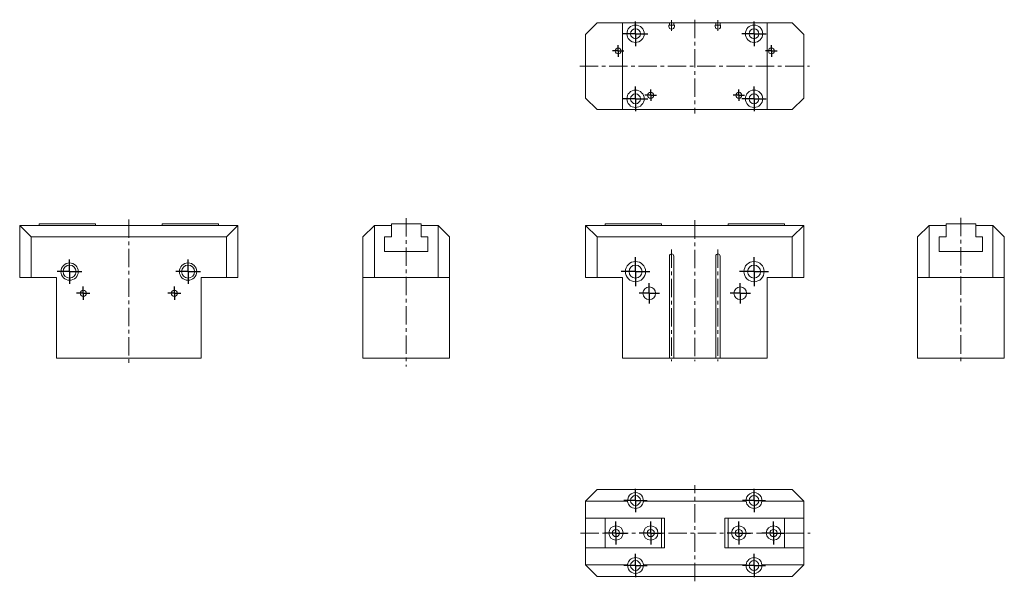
# Model space of a CAD drawing. Header units: millimetres. Extents: x 46 to 727, y 66 to 455.
import ezdxf

# ---------------------------------------------------------------- set-up
doc = ezdxf.new("R2010")
doc.units = ezdxf.units.MM
doc.linetypes.add('CENTERX2', pattern=[20.32, 12.7, -2.54, 2.54, -2.54])
doc.layers.add('FORMAT', color=7, linetype='Continuous')

# ---------------------------------------------------------------- blocks, each defined once
blk = doc.blocks.new('SW_CENTERMARKSYMBOL_0')
at = {"layer": 'FORMAT', "color": 0}
for q in [(0, 10), (-10, 0), (0, -10), (10, 0)]:
    blk.add_line((0, 0), q, dxfattribs=at)
blk = doc.blocks.new('SW_CENTERMARKSYMBOL_1')
at = {"layer": 'FORMAT', "color": 0}
for q in [(0, 10), (-10, 0), (0, -10), (10, 0)]:
    blk.add_line((0, 0), q, dxfattribs=at)
blk = doc.blocks.new('SW_CENTERMARKSYMBOL_2')
at = {"layer": 'FORMAT', "color": 0}
for q in [(0, 7), (-7, 0), (0, -7), (7, 0)]:
    blk.add_line((0, 0), q, dxfattribs=at)
blk = doc.blocks.new('SW_CENTERMARKSYMBOL_3')
at = {"layer": 'FORMAT', "color": 0}
for q in [(0, 7), (-7, 0), (0, -7), (7, 0)]:
    blk.add_line((0, 0), q, dxfattribs=at)
blk = doc.blocks.new('SW_CENTERMARKSYMBOL_4')
at = {"layer": 'FORMAT', "color": 0}
for p, q in [((-2.5, 0), (-4.6, 0)), ((0, 0), (-2.5, 0)), ((0, 2.5), (0, 4.6)), ((0, 0), (0, 2.5)), ((0, 0), (0, -2.5)), ((0, 0), (2.5, 0)), ((2.5, 0), (4.6, 0)), ((0, -2.5), (0, -4.6))]:
    blk.add_line(p, q, dxfattribs=at)
blk = doc.blocks.new('SW_CENTERMARKSYMBOL_5')
at = {"layer": 'FORMAT', "color": 0}
for p, q in [((-2.5, 0), (-4.6, 0)), ((0, 0), (-2.5, 0)), ((0, 2.5), (0, 4.6)), ((0, 0), (0, 2.5)), ((0, 0), (0, -2.5)), ((0, 0), (2.5, 0)), ((2.5, 0), (4.6, 0)), ((0, -2.5), (0, -4.6))]:
    blk.add_line(p, q, dxfattribs=at)
blk = doc.blocks.new('SW_CENTERMARKSYMBOL_6')
at = {"layer": 'FORMAT', "color": 0}
for q in [(0, 8.5), (-8.5, 0), (0, -8.5), (8.5, 0)]:
    blk.add_line((0, 0), q, dxfattribs=at)
blk = doc.blocks.new('SW_CENTERMARKSYMBOL_7')
at = {"layer": 'FORMAT', "color": 0}
for q in [(0, 8.5), (-8.5, 0), (0, -8.5), (8.5, 0)]:
    blk.add_line((0, 0), q, dxfattribs=at)
blk = doc.blocks.new('SW_CENTERMARKSYMBOL_8')
at = {"layer": 'FORMAT', "color": 0}
for q in [(-4, 0), (0, 4), (0, -4), (4, 0)]:
    blk.add_line((0, 0), q, dxfattribs=at)
blk = doc.blocks.new('SW_CENTERMARKSYMBOL_9')
at = {"layer": 'FORMAT', "color": 0}
for q in [(-4, 0), (0, 4), (0, -4), (4, 0)]:
    blk.add_line((0, 0), q, dxfattribs=at)
blk = doc.blocks.new('SW_CENTERMARKSYMBOL_10')
at = {"layer": 'FORMAT', "color": 0}
for q in [(0, 8.5), (-8.5, 0), (0, -8.5), (8.5, 0)]:
    blk.add_line((0, 0), q, dxfattribs=at)
blk = doc.blocks.new('SW_CENTERMARKSYMBOL_11')
at = {"layer": 'FORMAT', "color": 0}
for q in [(0, 8.5), (-8.5, 0), (0, -8.5), (8.5, 0)]:
    blk.add_line((0, 0), q, dxfattribs=at)
blk = doc.blocks.new('SW_CENTERMARKSYMBOL_12')
at = {"layer": 'FORMAT', "color": 0}
for q in [(0, 8.5), (-8.5, 0), (0, -8.5), (8.5, 0)]:
    blk.add_line((0, 0), q, dxfattribs=at)
blk = doc.blocks.new('SW_CENTERMARKSYMBOL_13')
at = {"layer": 'FORMAT', "color": 0}
for q in [(0, 8.5), (-8.5, 0), (0, -8.5), (8.5, 0)]:
    blk.add_line((0, 0), q, dxfattribs=at)
blk = doc.blocks.new('SW_CENTERMARKSYMBOL_14')
at = {"layer": 'FORMAT', "color": 0}
for q in [(-4, 0), (0, 4), (0, -4), (4, 0)]:
    blk.add_line((0, 0), q, dxfattribs=at)
blk = doc.blocks.new('SW_CENTERMARKSYMBOL_15')
at = {"layer": 'FORMAT', "color": 0}
for q in [(-4, 0), (0, 4), (0, -4), (4, 0)]:
    blk.add_line((0, 0), q, dxfattribs=at)
blk = doc.blocks.new('SW_CENTERMARKSYMBOL_16')
at = {"layer": 'FORMAT', "color": 0}
for q in [(0, 8), (-8, 0), (0, -8), (8, 0)]:
    blk.add_line((0, 0), q, dxfattribs=at)
blk = doc.blocks.new('SW_CENTERMARKSYMBOL_17')
at = {"layer": 'FORMAT', "color": 0}
for q in [(0, 8), (-8, 0), (0, -8), (8, 0)]:
    blk.add_line((0, 0), q, dxfattribs=at)
blk = doc.blocks.new('SW_CENTERMARKSYMBOL_18')
at = {"layer": 'FORMAT', "color": 0}
for q in [(0, 8), (-8, 0), (0, -8), (8, 0)]:
    blk.add_line((0, 0), q, dxfattribs=at)
blk = doc.blocks.new('SW_CENTERMARKSYMBOL_19')
at = {"layer": 'FORMAT', "color": 0}
for q in [(0, 8), (-8, 0), (0, -8), (8, 0)]:
    blk.add_line((0, 0), q, dxfattribs=at)
blk = doc.blocks.new('SW_CENTERMARKSYMBOL_20')
at = {"layer": 'FORMAT', "color": 0}
for q in [(0, 8), (-8, 0), (0, -8), (8, 0)]:
    blk.add_line((0, 0), q, dxfattribs=at)
blk = doc.blocks.new('SW_CENTERMARKSYMBOL_21')
at = {"layer": 'FORMAT', "color": 0}
for q in [(0, 8), (-8, 0), (0, -8), (8, 0)]:
    blk.add_line((0, 0), q, dxfattribs=at)
blk = doc.blocks.new('SW_CENTERMARKSYMBOL_22')
at = {"layer": 'FORMAT', "color": 0}
for q in [(0, 8), (-8, 0), (0, -8), (8, 0)]:
    blk.add_line((0, 0), q, dxfattribs=at)
blk = doc.blocks.new('SW_CENTERMARKSYMBOL_23')
at = {"layer": 'FORMAT', "color": 0}
for q in [(0, 8), (-8, 0), (0, -8), (8, 0)]:
    blk.add_line((0, 0), q, dxfattribs=at)

msp = doc.modelspace()

# ---------------------------------------------------------------- linework, layer by layer
at = {"color": 7, "linetype": 'Continuous', "lineweight": 15}
for p, q in [((445.73, 452.73), (437.73, 444.73)), ((445.73, 452.73), (463.23, 452.73)), ((463.23, 392.73), (463.23, 452.73)), ((463.23, 452.73), (495.73, 452.73)), ((495.33, 451.23), (495.73, 451.23)), ((495.33, 450.23), (495.33, 451.23)), ((495.73, 451.23), (495.73, 452.73)), ((495.73, 452.73), (497.23, 452.73)), ((497.23, 451.23), (495.73, 451.23)), ((497.23, 452.73), (498.73, 452.73)), ((498.73, 451.23), (497.23, 451.23)), ((498.73, 452.73), (527.73, 452.73)), ((498.73, 452.73), (498.73, 451.23)), ((498.73, 451.23), (499.13, 451.23)), ((499.13, 451.23), (499.13, 450.23)), ((527.73, 451.23), (527.33, 451.23)), ((527.33, 451.23), (527.33, 450.23)), ((527.73, 452.73), (527.73, 451.23)), ((527.73, 452.73), (529.23, 452.73)), ((529.23, 451.23), (527.73, 451.23)), ((529.23, 452.73), (530.73, 452.73)), ((530.73, 451.23), (529.23, 451.23)), ((530.73, 451.23), (530.73, 452.73)), ((530.73, 452.73), (563.23, 452.73)), ((531.13, 451.23), (530.73, 451.23)), ((531.13, 450.23), (531.13, 451.23)), ((563.23, 452.73), (563.23, 392.73)), ((563.23, 452.73), (580.73, 452.73)), ((588.73, 444.73), (580.73, 452.73)), ((437.73, 400.73), (437.73, 444.73)), ((497.33, 448.43), (497.13, 448.43)), ((529.13, 448.43), (529.33, 448.43)), ((588.73, 444.73), (588.73, 400.73)), ((437.73, 400.73), (445.73, 392.73)), ((580.73, 392.73), (588.73, 400.73)), ((463.23, 392.73), (445.73, 392.73)), ((463.23, 392.73), (563.23, 392.73)), ((580.73, 392.73), (563.23, 392.73)), ((98.67, 313.64), (59.67, 313.64)), ((59.67, 313.64), (59.67, 312.64)), ((98.67, 312.64), (98.67, 313.64)), ((144.67, 312.64), (144.67, 313.64)), ((144.67, 313.64), (183.67, 313.64)), ((183.67, 312.64), (183.67, 313.64)), ((303.34, 312.64), (303.34, 313.64)), ((303.34, 313.64), (323.84, 313.64)), ((323.84, 313.64), (323.84, 312.64)), ((490.23, 313.64), (451.23, 313.64)), ((451.23, 313.64), (451.23, 312.64)), ((490.23, 312.64), (490.23, 313.64)), ((536.23, 312.64), (536.23, 313.64)), ((536.23, 313.64), (575.23, 313.64)), ((575.23, 312.64), (575.23, 313.64)), ((687.14, 313.64), (707.64, 313.64)), ((687.14, 312.64), (687.14, 313.64)), ((707.64, 313.64), (707.64, 312.64)), ((54.17, 304.64), (46.17, 312.64)), ((46.17, 312.64), (75.19, 312.64)), ((46.17, 276.64), (46.17, 312.64)), ((86.15, 312.64), (75.19, 312.64)), ((86.15, 312.64), (157.19, 312.64)), ((168.15, 312.64), (157.19, 312.64)), ((168.15, 312.64), (197.17, 312.64)), ((189.17, 304.64), (197.17, 312.64)), ((197.17, 312.64), (197.17, 276.64)), ((291.59, 312.64), (283.59, 304.64)), ((291.59, 312.64), (291.59, 276.64)), ((291.59, 312.64), (303.34, 312.64)), ((303.34, 312.64), (303.34, 304.64)), ((323.84, 304.64), (323.84, 312.64)), ((323.84, 312.64), (335.59, 312.64)), ((335.59, 276.64), (335.59, 312.64)), ((343.59, 304.64), (335.59, 312.64)), ((437.73, 276.64), (437.73, 312.64)), ((437.73, 312.64), (445.73, 304.64)), ((437.73, 312.64), (466.75, 312.64)), ((477.71, 312.64), (466.75, 312.64)), ((477.71, 312.64), (548.75, 312.64)), ((559.71, 312.64), (548.75, 312.64)), ((559.71, 312.64), (588.73, 312.64)), ((588.73, 312.64), (580.73, 304.64)), ((588.73, 312.64), (588.73, 276.64)), ((667.39, 304.64), (675.39, 312.64)), ((675.39, 312.64), (675.39, 276.64)), ((687.14, 312.64), (675.39, 312.64)), ((687.14, 304.64), (687.14, 312.64)), ((707.64, 312.64), (707.64, 304.64)), ((719.39, 312.64), (707.64, 312.64)), ((719.39, 276.64), (719.39, 312.64)), ((719.39, 312.64), (727.39, 304.64)), ((189.17, 304.64), (54.17, 304.64)), ((54.17, 304.64), (54.17, 276.64)), ((189.17, 276.64), (189.17, 304.64)), ((283.59, 276.64), (283.59, 304.64)), ((303.34, 304.64), (298.59, 304.64)), ((298.59, 304.64), (298.59, 294.64)), ((328.59, 304.64), (323.84, 304.64)), ((328.59, 294.64), (328.59, 304.64)), ((343.59, 304.64), (343.59, 276.64)), ((445.73, 304.64), (445.73, 276.64)), ((580.73, 304.64), (445.73, 304.64)), ((580.73, 276.64), (580.73, 304.64)), ((667.39, 276.64), (667.39, 304.64)), ((682.39, 304.64), (687.14, 304.64)), ((682.39, 294.64), (682.39, 304.64)), ((707.64, 304.64), (712.39, 304.64)), ((712.39, 304.64), (712.39, 294.64)), ((727.39, 304.64), (727.39, 276.64)), ((298.59, 294.64), (328.59, 294.64)), ((712.39, 294.64), (682.39, 294.64)), ((495.73, 291.34), (495.73, 220.64)), ((498.73, 291.34), (498.73, 220.64)), ((527.73, 291.34), (527.73, 220.64)), ((530.73, 291.34), (530.73, 220.64)), ((54.17, 276.64), (46.17, 276.64)), ((54.17, 276.64), (71.67, 276.64)), ((71.67, 276.64), (71.67, 220.64)), ((171.67, 276.64), (171.67, 220.64)), ((171.67, 276.64), (189.17, 276.64)), ((197.17, 276.64), (189.17, 276.64)), ((291.59, 276.64), (283.59, 276.64)), ((283.59, 276.64), (283.59, 220.64)), ((291.59, 276.64), (335.59, 276.64)), ((343.59, 276.64), (335.59, 276.64)), ((343.59, 276.64), (343.59, 220.64)), ((445.73, 276.64), (437.73, 276.64)), ((445.73, 276.64), (463.23, 276.64)), ((463.23, 276.64), (463.23, 220.64)), ((563.23, 276.64), (563.23, 220.64)), ((563.23, 276.64), (580.73, 276.64)), ((588.73, 276.64), (580.73, 276.64)), ((675.39, 276.64), (667.39, 276.64)), ((667.39, 276.64), (667.39, 220.64)), ((675.39, 276.64), (719.39, 276.64)), ((727.39, 276.64), (719.39, 276.64)), ((727.39, 276.64), (727.39, 220.64)), ((171.67, 220.64), (71.67, 220.64)), ((283.59, 220.64), (343.59, 220.64)), ((463.23, 220.64), (495.73, 220.64)), ((497.13, 220.64), (495.73, 220.64)), ((497.33, 220.64), (497.13, 220.64)), ((498.73, 220.64), (497.33, 220.64)), ((498.73, 220.64), (527.73, 220.64)), ((527.73, 220.64), (529.13, 220.64)), ((529.13, 220.64), (529.33, 220.64)), ((529.33, 220.64), (530.73, 220.64)), ((530.73, 220.64), (563.23, 220.64)), ((667.39, 220.64), (727.39, 220.64)), ((445.73, 129.74), (437.73, 121.74)), ((445.73, 129.74), (580.73, 129.74)), ((580.73, 129.74), (588.73, 121.74)), ((466.75, 121.74), (437.73, 121.74)), ((437.73, 109.99), (437.73, 121.74)), ((548.75, 121.74), (477.71, 121.74)), ((588.73, 121.74), (559.71, 121.74)), ((588.73, 109.99), (588.73, 121.74)), ((437.73, 109.99), (451.23, 109.99)), ((437.73, 89.49), (437.73, 109.99)), ((490.23, 109.99), (451.23, 109.99)), ((451.23, 109.99), (451.23, 89.49)), ((490.23, 109.99), (490.23, 89.49)), ((490.23, 109.99), (492.33, 109.99)), ((492.33, 109.99), (492.33, 89.49)), ((534.13, 109.99), (536.23, 109.99)), ((534.13, 89.49), (534.13, 109.99)), ((536.23, 89.49), (536.23, 109.99)), ((536.23, 109.99), (575.23, 109.99)), ((575.23, 89.49), (575.23, 109.99)), ((575.23, 109.99), (588.73, 109.99)), ((588.73, 89.49), (588.73, 109.99)), ((437.73, 77.74), (437.73, 89.49)), ((437.73, 89.49), (451.23, 89.49)), ((490.23, 89.49), (451.23, 89.49)), ((490.23, 89.49), (492.33, 89.49)), ((534.13, 89.49), (536.23, 89.49)), ((536.23, 89.49), (575.23, 89.49)), ((575.23, 89.49), (588.73, 89.49)), ((588.73, 77.74), (588.73, 89.49)), ((437.73, 77.74), (466.75, 77.74)), ((437.73, 77.74), (445.73, 69.74)), ((477.71, 77.74), (548.75, 77.74)), ((559.71, 77.74), (588.73, 77.74)), ((588.73, 77.74), (580.73, 69.74)), ((580.73, 69.74), (445.73, 69.74))]:
    msp.add_line(p, q, dxfattribs=at)
for centre, radius in [((472.23, 445.23), 6), ((554.23, 445.23), 6), ((472.23, 445.23), 3.4), ((554.23, 445.23), 3.4), ((460.23, 433.33), 2), ((566.23, 433.33), 2), ((472.23, 400.23), 6), ((472.23, 400.23), 3.4), ((482.73, 402.73), 2.1), ((543.73, 402.73), 2.1), ((554.23, 400.23), 6), ((554.23, 400.23), 3.4), ((80.67, 280.64), 6), ((162.67, 280.64), 6), ((472.23, 280.64), 7), ((554.23, 280.64), 7), ((80.67, 280.64), 4.5), ((162.67, 280.64), 4.5), ((472.23, 280.64), 4.5), ((554.23, 280.64), 4.5), ((90.17, 265.64), 2.1), ((153.17, 265.64), 2.1), ((481.73, 265.64), 4.4), ((544.73, 265.64), 4.4), ((472.23, 122.24), 3.4), ((554.23, 122.24), 3.4), ((458.73, 99.74), 5), ((458.73, 99.74), 2.5), ((482.73, 99.74), 5), ((482.73, 99.74), 2.5), ((543.73, 99.74), 5), ((543.73, 99.74), 2.5), ((567.73, 99.74), 5), ((567.73, 99.74), 2.5), ((472.23, 77.24), 3.4), ((554.23, 77.24), 3.4)]:
    msp.add_circle(centre, radius, dxfattribs=at)
for centre, radius, start, end in [((497.13, 450.23), 1.8, 180, 270), ((497.33, 450.23), 1.8, 270, 0), ((529.13, 450.23), 1.8, 180, 270), ((529.33, 450.23), 1.8, 270, 0), ((497.23, 291.34), 1.5, 90, 180), ((497.23, 291.34), 1.5, 0, 90), ((529.23, 291.34), 1.5, 90, 180), ((529.23, 291.34), 1.5, 0, 90), ((472.23, 122.24), 5.5, 354.78409, 185.21591), ((554.23, 122.24), 5.5, 354.78409, 185.21591), ((472.23, 122.24), 5.5, 185.21591, 354.78409), ((554.23, 122.24), 5.5, 185.21591, 354.78409), ((472.23, 77.24), 5.5, 5.21591, 174.78409), ((554.23, 77.24), 5.5, 5.21591, 174.78409), ((472.23, 77.24), 5.5, 174.78409, 5.21591), ((554.23, 77.24), 5.5, 174.78409, 5.21591)]:
    msp.add_arc(centre, radius, start, end, dxfattribs=at)
at = {"layer": 'FORMAT', "color": 7, "linetype": 'CENTERX2', "lineweight": 0}
for p, q in [((497.23, 454.73), (497.23, 447.17)), ((513.23, 454.99), (513.23, 390.11)), ((529.23, 447.29), (529.23, 454.73)), ((433.65, 422.73), (592.61, 422.73)), ((121.67, 316.63), (121.67, 216.73)), ((313.59, 317.69), (313.59, 215.07)), ((513.23, 316.14), (513.23, 218.64)), ((697.39, 317.83), (697.39, 216.77)), ((497.23, 296.01), (497.23, 218.64)), ((529.23, 296.01), (529.23, 218.64)), ((513.23, 66.31), (513.23, 132.77)), ((434.07, 99.74), (592.96, 99.74))]:
    msp.add_line(p, q, dxfattribs=at)

# ---------------------------------------------------------------- block references
at = {"layer": 'FORMAT', "color": 7}
for name, p in [('SW_CENTERMARKSYMBOL_10', (472.23, 445.23)), ('SW_CENTERMARKSYMBOL_11', (554.23, 445.23)), ('SW_CENTERMARKSYMBOL_8', (460.23, 433.33)), ('SW_CENTERMARKSYMBOL_9', (566.23, 433.33)), ('SW_CENTERMARKSYMBOL_12', (472.23, 400.23)), ('SW_CENTERMARKSYMBOL_14', (482.73, 402.73)), ('SW_CENTERMARKSYMBOL_15', (543.73, 402.73)), ('SW_CENTERMARKSYMBOL_13', (554.23, 400.23)), ('SW_CENTERMARKSYMBOL_6', (80.67, 280.64)), ('SW_CENTERMARKSYMBOL_7', (162.67, 280.64)), ('SW_CENTERMARKSYMBOL_0', (472.23, 280.64)), ('SW_CENTERMARKSYMBOL_1', (554.23, 280.64)), ('SW_CENTERMARKSYMBOL_2', (481.73, 265.64)), ('SW_CENTERMARKSYMBOL_3', (544.73, 265.64)), ('SW_CENTERMARKSYMBOL_4', (90.17, 265.64)), ('SW_CENTERMARKSYMBOL_5', (153.17, 265.64)), ('SW_CENTERMARKSYMBOL_17', (472.23, 122.24)), ('SW_CENTERMARKSYMBOL_18', (554.23, 122.24)), ('SW_CENTERMARKSYMBOL_20', (458.73, 99.74)), ('SW_CENTERMARKSYMBOL_21', (482.73, 99.74)), ('SW_CENTERMARKSYMBOL_22', (543.73, 99.74)), ('SW_CENTERMARKSYMBOL_23', (567.73, 99.74)), ('SW_CENTERMARKSYMBOL_16', (472.23, 77.24)), ('SW_CENTERMARKSYMBOL_19', (554.23, 77.24))]:
    msp.add_blockref(name, p, dxfattribs=at)

doc.saveas('drawing.dxf')
